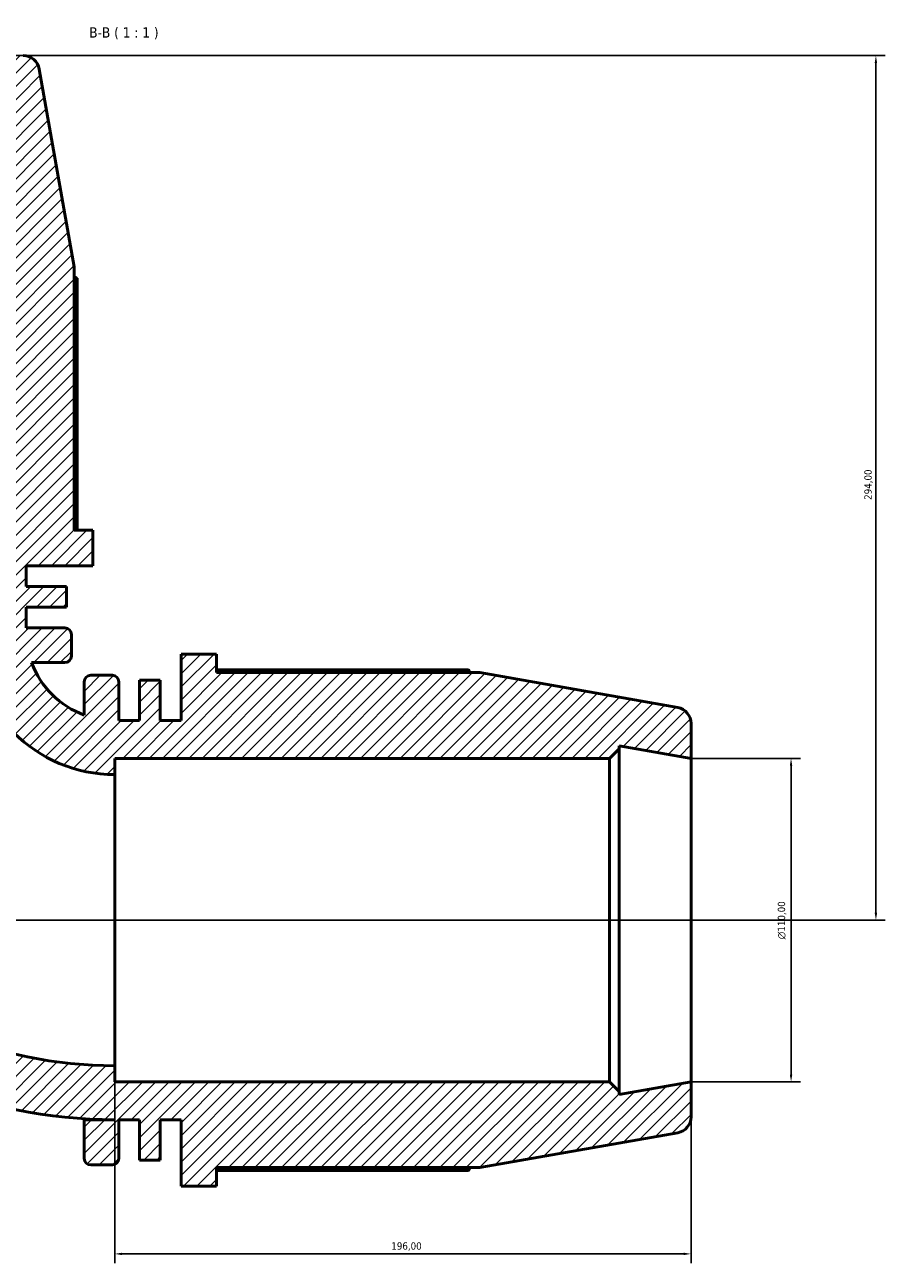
# Model space of a CAD drawing. Header units: millimetres. Extents: x -20 to 1216, y -71 to 1394.
# Tile 9 of 10: x 461 to 754, y 965 to 1386. Entities that reach past the tile are written whole.
import ezdxf

# ---------------------------------------------------------------- set-up
doc = ezdxf.new("R2010")
doc.units = ezdxf.units.MM
for name, color, linetype, lineweight in [('Dimension (ISO)', 7, 'Continuous', 25), ('Hatch (ISO)', 7, 'Continuous', 18), ('Symbol (ISO)', 7, 'Continuous', 25), ('Visible (ISO)', 7, 'Continuous', 50)]:
    doc.layers.add(name, color=color, linetype=linetype, lineweight=lineweight)
doc.styles.add('Label Text (ISO)', font='tahoma.ttf')
doc.styles.add('Note Text (ISO)', font='tahoma.ttf')
doc.dimstyles.new('Default (ISO)', dxfattribs={"dimtxt": 2.5, "dimasz": 2.5, "dimexe": 3.175, "dimexo": 0, "dimgap": 0.762, "dimtad": 1, "dimrnd": 1e-08, "dimzin": 0, "dimtxsty": 'Note Text (ISO)', "dimcen": 0.09, "dimdle": 10, "dimclrd": 256, "dimclre": 256, "dimclrt": 232, "dimazin": 0, "dimtfac": 1.40208, "dimtmove": 0, "dimatfit": 3, "dimfxl": 1, "dimtolj": 1, "dimtzin": 0, "dimlwd": -1, "dimlwe": -1, "dimarcsym": 0})

# ---------------------------------------------------------------- blocks, each defined once
blk = doc.blocks.new('*D7')
at = {"layer": 'Defpoints', "color": 0, "transparency": 16777216}
for p in [(687.53, 1136.36), (687.53, 1026.36), (721.53, 1026.36)]:
    blk.add_point(p, dxfattribs=at)
at = {"layer": 'Dimension (ISO)', "transparency": 16777216}
for p, q in [((687.53, 1136.36), (724.71, 1136.36)), ((721.53, 1133.86), (721.53, 1028.86)), ((687.53, 1026.36), (724.71, 1026.36))]:
    blk.add_line(p, q, dxfattribs=at)
for points in [[(721.11, 1133.86), (721.95, 1133.86), (721.53, 1136.36)], [(721.11, 1028.86), (721.95, 1028.86), (721.53, 1026.36)]]:
    blk.add_solid(points, dxfattribs=at)
at = {"layer": 'Dimension (ISO)', "color": 232, "true_color": 0xca0064, "transparency": 16777216, "insert": (717.01, 1074.86), "char_height": 2.5, "attachment_point": 1, "rotation": 90, "style": 'Note Text (ISO)'}
blk.add_mtext('\\A1;\\fAIGDT|b0|i0;\\H2.5000;\\ln\\fTahoma|b0|i0;\\H2.5000;110,00', dxfattribs=at)
blk = doc.blocks.new('*D9')
at = {"layer": 'Defpoints', "color": 0, "transparency": 16777216}
for p in [(448.53, 1375.36), (687.53, 1081.36), (750.38, 1081.36)]:
    blk.add_point(p, dxfattribs=at)
at = {"layer": 'Dimension (ISO)', "transparency": 16777216}
for p, q in [((448.53, 1375.36), (753.56, 1375.36)), ((750.38, 1372.86), (750.38, 1083.86)), ((687.53, 1081.36), (753.56, 1081.36))]:
    blk.add_line(p, q, dxfattribs=at)
for points in [[(749.96, 1372.86), (750.8, 1372.86), (750.38, 1375.36)], [(749.96, 1083.86), (750.8, 1083.86), (750.38, 1081.36)]]:
    blk.add_solid(points, dxfattribs=at)
at = {"layer": 'Dimension (ISO)', "color": 232, "true_color": 0xca0064, "transparency": 16777216, "insert": (746.45, 1224.3), "char_height": 2.5, "attachment_point": 1, "rotation": 90, "style": 'Note Text (ISO)'}
blk.add_mtext('\\A1;294,00', dxfattribs=at)
blk = doc.blocks.new('*D10')
at = {"layer": 'Defpoints', "color": 0, "transparency": 16777216}
for p in [(491.53, 1031.86), (687.53, 1026.36), (491.53, 967.86)]:
    blk.add_point(p, dxfattribs=at)
at = {"layer": 'Dimension (ISO)', "transparency": 16777216}
for p, q in [((491.53, 1031.86), (491.53, 964.68)), ((687.53, 1026.36), (687.53, 964.68)), ((685.03, 967.86), (494.03, 967.86))]:
    blk.add_line(p, q, dxfattribs=at)
for points in [[(494.03, 968.27), (494.03, 967.44), (491.53, 967.86)], [(685.03, 968.27), (685.03, 967.44), (687.53, 967.86)]]:
    blk.add_solid(points, dxfattribs=at)
at = {"layer": 'Dimension (ISO)', "color": 232, "true_color": 0xca0064, "transparency": 16777216, "insert": (585.58, 971.79), "char_height": 2.5, "attachment_point": 1, "style": 'Note Text (ISO)'}
blk.add_mtext('\\A1;196,00', dxfattribs=at)
blk = doc.blocks.new('*D12')
at = {"layer": 'Defpoints', "color": 0, "transparency": 16777216}
for p in [(338.53, 1375.36), (215.08, 1081.36), (687.53, 1081.36)]:
    blk.add_point(p, dxfattribs=at)
at = {"layer": 'Dimension (ISO)', "transparency": 16777216}
for p, q in [((338.53, 1375.36), (211.91, 1375.36)), ((215.08, 1372.86), (215.08, 1083.86)), ((687.53, 1081.36), (211.91, 1081.36))]:
    blk.add_line(p, q, dxfattribs=at)
for points in [[(214.67, 1372.86), (215.5, 1372.86), (215.08, 1375.36)], [(214.67, 1083.86), (215.5, 1083.86), (215.08, 1081.36)]]:
    blk.add_solid(points, dxfattribs=at)
at = {"layer": 'Dimension (ISO)', "color": 232, "true_color": 0xca0064, "transparency": 16777216, "insert": (211.15, 1224.3), "char_height": 2.5, "attachment_point": 1, "rotation": 90, "style": 'Note Text (ISO)'}
blk.add_mtext('\\A1;294,00', dxfattribs=at)

msp = doc.modelspace()

# ---------------------------------------------------------------- hatches: boundary and pattern name
at = {"layer": 'Hatch (ISO)'}
h = msp.add_hatch(dxfattribs=at)
h.set_pattern_fill('ANSI31', color=256, scale=25.4, style=0)
h.set_pattern_definition([(45, (0, 0), (-2.245064, 2.245064), [])])
edge = h.paths.add_edge_path()
edge.add_ellipse((474.591, 1178.527), major_axis=(2.2, 0), ratio=1, start_angle=0, end_angle=90)
edge.add_line((474.591, 1180.727), (461.406, 1180.727))
edge.add_line((461.406, 1180.727), (461.406, 1187.783))
edge.add_line((461.406, 1187.783), (475.126, 1187.783))
edge.add_line((475.126, 1187.783), (475.126, 1194.839))
edge.add_line((475.126, 1194.839), (461.406, 1194.839))
edge.add_line((461.406, 1194.839), (461.406, 1201.895))
edge.add_line((461.406, 1201.895), (484.031, 1201.895))
edge.add_line((484.031, 1201.895), (484.031, 1213.962))
edge.add_line((484.031, 1213.962), (477.696, 1213.962))
edge.add_line((477.696, 1213.962), (477.696, 1303.529))
edge.add_line((477.696, 1303.529), (465.833, 1370.81))
edge.add_ellipse((460.416, 1369.855), major_axis=(5.416, 0.955), ratio=1, start_angle=0, end_angle=80)
edge.add_line((460.416, 1375.355), (448.531, 1375.355))
edge.add_line((448.531, 1375.355), (452.851, 1350.855))
edge.add_line((452.851, 1350.855), (451.831, 1350.855))
edge.add_line((451.831, 1350.855), (448.531, 1347.555))
edge.add_line((448.531, 1347.555), (448.531, 1179.355))
edge.add_line((448.531, 1179.355), (443.031, 1179.355))
edge.add_ellipse((491.531, 1179.355), major_axis=(-48.5, 0), ratio=1, start_angle=0, end_angle=90)
edge.add_line((491.531, 1130.855), (491.531, 1136.355))
edge.add_line((491.531, 1136.355), (659.731, 1136.355))
edge.add_line((659.731, 1136.355), (663.031, 1139.655))
edge.add_line((663.031, 1139.655), (663.031, 1140.675))
edge.add_line((663.031, 1140.675), (687.531, 1136.355))
edge.add_line((687.531, 1136.355), (687.531, 1148.24))
edge.add_ellipse((682.031, 1148.24), major_axis=(5.5, 0), ratio=1, start_angle=0, end_angle=80)
edge.add_line((682.986, 1153.657), (615.704, 1165.52))
edge.add_line((615.704, 1165.52), (526.138, 1165.52))
edge.add_line((526.138, 1165.52), (526.138, 1171.855))
edge.add_line((526.138, 1171.855), (514.071, 1171.855))
edge.add_line((514.071, 1171.855), (514.071, 1149.23))
edge.add_line((514.071, 1149.23), (507.015, 1149.23))
edge.add_line((507.015, 1149.23), (507.015, 1162.95))
edge.add_line((507.015, 1162.95), (499.959, 1162.95))
edge.add_line((499.959, 1162.95), (499.959, 1149.23))
edge.add_line((499.959, 1149.23), (492.903, 1149.23))
edge.add_line((492.903, 1149.23), (492.903, 1162.415))
edge.add_ellipse((490.703, 1162.415), major_axis=(2.2, 0), ratio=1, start_angle=0, end_angle=90)
edge.add_line((490.703, 1164.615), (483.343, 1164.615))
edge.add_ellipse((483.343, 1162.415), major_axis=(0, 2.2), ratio=1, start_angle=0, end_angle=90)
edge.add_line((481.143, 1162.415), (481.143, 1151.078))
edge.add_ellipse((491.531, 1179.355), major_axis=(-10.388, -28.277), ratio=1, start_angle=310.34282, end_angle=360, ccw=False)
edge.add_line((463.254, 1168.967), (474.591, 1168.967))
edge.add_ellipse((474.591, 1171.167), major_axis=(0, -2.2), ratio=1, start_angle=0, end_angle=90)
edge.add_line((476.791, 1171.167), (476.791, 1178.527))
edge = h.paths.add_edge_path()
edge.add_ellipse((312.471, 1178.527), major_axis=(0, 2.2), ratio=1, start_angle=0, end_angle=90)
edge.add_line((310.271, 1178.527), (310.271, 1171.167))
edge.add_ellipse((312.471, 1171.167), major_axis=(-2.2, 0), ratio=1, start_angle=0, end_angle=90)
edge.add_line((312.471, 1168.967), (325.656, 1168.967))
edge.add_line((325.656, 1168.967), (325.656, 1179.355))
edge.add_ellipse((491.531, 1179.355), major_axis=(-165.875, 0), ratio=1, start_angle=0, end_angle=90)
edge.add_line((491.531, 1013.48), (481.143, 1013.48))
edge.add_line((481.143, 1013.48), (481.143, 1000.295))
edge.add_ellipse((483.343, 1000.295), major_axis=(-2.2, 0), ratio=1, start_angle=0, end_angle=90)
edge.add_line((483.343, 998.095), (490.703, 998.095))
edge.add_ellipse((490.703, 1000.295), major_axis=(0, -2.2), ratio=1, start_angle=0, end_angle=90)
edge.add_line((492.903, 1000.295), (492.903, 1013.48))
edge.add_line((492.903, 1013.48), (499.959, 1013.48))
edge.add_line((499.959, 1013.48), (499.959, 999.76))
edge.add_line((499.959, 999.76), (507.015, 999.76))
edge.add_line((507.015, 999.76), (507.015, 1013.48))
edge.add_line((507.015, 1013.48), (514.071, 1013.48))
edge.add_line((514.071, 1013.48), (514.071, 990.855))
edge.add_line((514.071, 990.855), (526.138, 990.855))
edge.add_line((526.138, 990.855), (526.138, 997.19))
edge.add_line((526.138, 997.19), (615.704, 997.19))
edge.add_line((615.704, 997.19), (682.986, 1009.054))
edge.add_ellipse((682.031, 1014.47), major_axis=(0.955, -5.416), ratio=1, start_angle=0, end_angle=80)
edge.add_line((687.531, 1014.47), (687.531, 1026.355))
edge.add_line((687.531, 1026.355), (663.031, 1022.035))
edge.add_line((663.031, 1022.035), (663.031, 1023.055))
edge.add_line((663.031, 1023.055), (659.731, 1026.355))
edge.add_line((659.731, 1026.355), (491.531, 1026.355))
edge.add_line((491.531, 1026.355), (491.531, 1031.855))
edge.add_ellipse((491.531, 1179.355), major_axis=(0, -147.5), ratio=1, start_angle=270, end_angle=360, ccw=False)
edge.add_line((344.031, 1179.355), (338.531, 1179.355))
edge.add_line((338.531, 1179.355), (338.531, 1347.555))
edge.add_line((338.531, 1347.555), (335.231, 1350.855))
edge.add_line((335.231, 1350.855), (334.211, 1350.855))
edge.add_line((334.211, 1350.855), (338.531, 1375.355))
edge.add_line((338.531, 1375.355), (326.646, 1375.355))
edge.add_ellipse((326.646, 1369.855), major_axis=(0, 5.5), ratio=1, start_angle=0, end_angle=80)
edge.add_line((321.23, 1370.81), (309.366, 1303.529))
edge.add_line((309.366, 1303.529), (309.366, 1213.962))
edge.add_line((309.366, 1213.962), (303.031, 1213.962))
edge.add_line((303.031, 1213.962), (303.031, 1201.895))
edge.add_line((303.031, 1201.895), (325.656, 1201.895))
edge.add_line((325.656, 1201.895), (325.656, 1194.839))
edge.add_line((325.656, 1194.839), (311.936, 1194.839))
edge.add_line((311.936, 1194.839), (311.936, 1187.783))
edge.add_line((311.936, 1187.783), (325.656, 1187.783))
edge.add_line((325.656, 1187.783), (325.656, 1180.727))
edge.add_line((325.656, 1180.727), (312.471, 1180.727))

# ---------------------------------------------------------------- linework, layer by layer
at = {"layer": 'Visible (ISO)'}
for p, q in [((477.696, 1303.529), (465.833, 1370.81)), ((477.696, 1213.962), (477.696, 1303.529)), ((478.685, 1213.962), (478.685, 1299.657)), ((484.031, 1213.962), (477.696, 1213.962)), ((484.031, 1201.895), (484.031, 1213.962)), ((461.406, 1194.839), (461.406, 1201.895)), ((461.406, 1201.895), (484.031, 1201.895)), ((475.126, 1194.839), (461.406, 1194.839)), ((475.126, 1187.783), (475.126, 1194.839)), ((461.406, 1180.727), (461.406, 1187.783)), ((461.406, 1187.783), (475.126, 1187.783)), ((474.591, 1180.727), (461.406, 1180.727)), ((476.791, 1171.167), (476.791, 1178.527)), ((526.138, 1171.855), (514.071, 1171.855)), ((514.071, 1171.855), (514.071, 1149.23)), ((526.138, 1165.52), (526.138, 1171.855)), ((463.254, 1168.967), (474.591, 1168.967)), ((490.703, 1164.615), (483.343, 1164.615)), ((507.015, 1162.95), (499.959, 1162.95)), ((499.959, 1162.95), (499.959, 1149.23)), ((507.015, 1149.23), (507.015, 1162.95)), ((611.833, 1166.509), (526.138, 1166.509)), ((615.704, 1165.52), (526.138, 1165.52)), ((682.986, 1153.657), (615.704, 1165.52)), ((481.143, 1162.415), (481.143, 1151.078)), ((492.903, 1149.23), (492.903, 1162.415)), ((499.959, 1149.23), (492.903, 1149.23)), ((514.071, 1149.23), (507.015, 1149.23)), ((687.531, 1136.355), (687.531, 1148.24)), ((659.731, 1136.355), (663.031, 1139.655)), ((663.031, 1139.655), (663.031, 1140.675)), ((663.031, 1140.675), (687.531, 1136.355)), ((663.031, 1023.055), (663.031, 1139.655)), ((491.531, 1130.855), (491.531, 1136.355)), ((491.531, 1136.355), (659.731, 1136.355)), ((659.731, 1136.355), (659.731, 1026.355)), ((687.531, 1026.355), (687.531, 1136.355)), ((491.531, 1130.855), (491.531, 1031.855)), ((491.531, 1026.355), (491.531, 1031.855)), ((659.731, 1026.355), (491.531, 1026.355)), ((663.031, 1023.055), (659.731, 1026.355)), ((687.531, 1026.355), (663.031, 1022.035)), ((687.531, 1014.47), (687.531, 1026.355)), ((663.031, 1022.035), (663.031, 1023.055)), ((481.143, 1013.48), (481.143, 1013.806)), ((491.531, 1013.48), (481.143, 1013.48)), ((481.143, 1013.48), (481.143, 1000.295)), ((492.903, 1000.295), (492.903, 1013.48)), ((492.903, 1013.48), (499.959, 1013.48)), ((499.959, 1013.48), (499.959, 999.76)), ((507.015, 999.76), (507.015, 1013.48)), ((507.015, 1013.48), (514.071, 1013.48)), ((514.071, 1013.48), (514.071, 990.855)), ((615.704, 997.19), (682.986, 1009.054)), ((499.959, 999.76), (507.015, 999.76)), ((483.343, 998.095), (490.703, 998.095)), ((526.138, 990.855), (526.138, 997.19)), ((526.138, 997.19), (615.704, 997.19)), ((526.138, 996.201), (611.833, 996.201)), ((514.071, 990.855), (526.138, 990.855))]:
    msp.add_line(p, q, dxfattribs=at)
for centre, radius, start, end in [((460.416, 1369.855), 5.5, 10, 90), ((491.531, 1179.355), 165.875, 180, 270), ((491.531, 1179.355), 147.5, 180, 270), ((491.531, 1179.355), 48.5, 180, 270), ((474.591, 1178.527), 2.2, 0, 90), ((474.591, 1171.167), 2.2, 270, 0), ((491.531, 1179.355), 30.125, 200.17141, 249.82859), ((483.343, 1162.415), 2.2, 90, 180), ((490.703, 1162.415), 2.2, 0, 90), ((682.031, 1148.24), 5.5, 0, 80), ((682.031, 1014.47), 5.5, 280, 0), ((483.343, 1000.295), 2.2, 180, 270), ((490.703, 1000.295), 2.2, 270, 0)]:
    msp.add_arc(centre, radius, start, end, dxfattribs=at)
for points, weights in [([(478.685, 1299.657), (478.186, 1299.949), (477.696, 1300.231)], [1, 1.00029866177, 1.00044916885]), ([(612.407, 1165.52), (612.125, 1166.01), (611.833, 1166.509)], [1.00044916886, 1.00029866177, 1]), ([(611.833, 996.201), (612.125, 996.7), (612.407, 997.19)], [1, 1.00029866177, 1.00044916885])]:
    msp.add_rational_spline(points, weights, degree=2, dxfattribs=at)

# ---------------------------------------------------------------- texts
at = {"layer": 'Symbol (ISO)', "insert": (482.842, 1380.855), "char_height": 3.5, "attachment_point": 7, "style": 'Label Text (ISO)'}
msp.add_mtext('B-B ( 1 : 1 )', dxfattribs=at)

# ---------------------------------------------------------------- dimensions: what is measured, and where the dimension line sits
at = {"layer": 'Dimension (ISO)'}
for base, p1, p2, angle, picture, middle in [((215.084, 1081.355), (338.531, 1375.355), (687.531, 1081.355), 90, '*D12', (215.084, 1229.355)), ((750.381, 1081.355), (448.531, 1375.355), (687.531, 1081.355), 270, '*D9', (750.381, 1229.355)), ((491.531, 967.855), (687.531, 1026.355), (491.531, 1031.855), 180, '*D10', (590.531, 967.855))]:
    dim = msp.add_linear_dim(base=base, p1=p1, p2=p2, angle=angle, dimstyle='Default (ISO)', override={"dimdec": 2, "dimtp": 0, "dimtm": 0, "dimtdec": 2, "dimtofl": 0, "dimatfit": 1}, dxfattribs=at)
    dim.commit()
    dim.dimension.update_dxf_attribs({"geometry": picture, "text_midpoint": middle, "dimtype": 160})
dim = msp.add_linear_dim(base=(721.531, 1026.355), p1=(687.531, 1136.355), p2=(687.531, 1026.355), angle=90, text='\\fAIGDT|b0|i0;\\H2.5000;\\ln\\fTahoma|b0|i0;\\H2.5000;<>', dimstyle='Default (ISO)', override={"dimdec": 2, "dimtp": 0, "dimtm": 0, "dimtdec": 2, "dimtofl": 0, "dimatfit": 1}, dxfattribs=at)
dim.commit()
dim.dimension.update_dxf_attribs({"geometry": '*D7', "text_midpoint": (721.531, 1081.355), "dimtype": 160})

doc.saveas('drawing.dxf')
